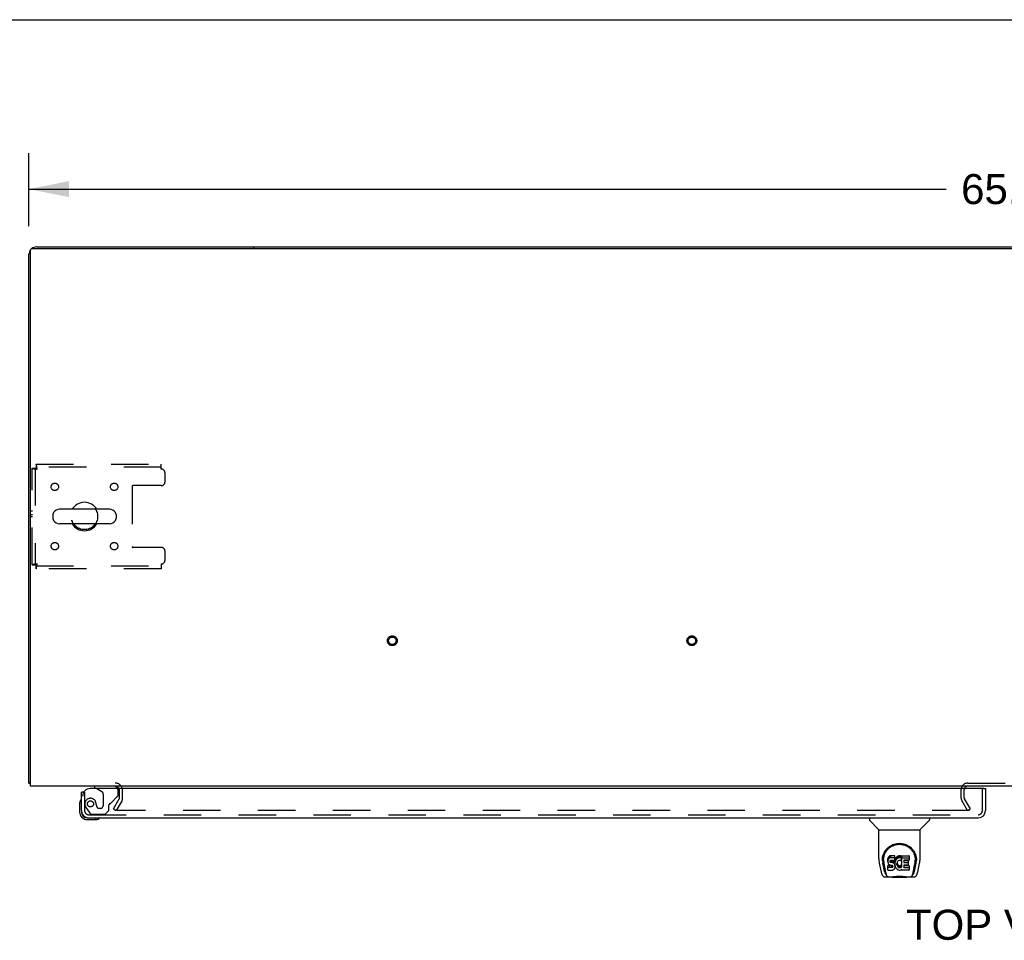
# Model space of a CAD drawing. Header units: inches. Extents: x 0 to 227, y 0 to 147.
# Tile 64 of 69: x 46 to 79, y 116 to 147. Entities that reach past the tile are written whole.
import ezdxf

# ---------------------------------------------------------------- set-up
doc = ezdxf.new("R2010")
doc.units = ezdxf.units.IN
doc.header["$LTSCALE"] = 12.505625
doc.header["$MEASUREMENT"] = 0
doc.linetypes.add('HIDDEN', pattern=[0.2, 0.1, -0.1])
doc.layers.get('0').update_dxf_attribs({"linetype": 'CONTINUOUS'})
for name, color, linetype in [('DEFAULT_2', 8, 'HIDDEN'), ('DIMENSIONS', 7, 'CONTINUOUS'), ('LEFTHAND_DOOR_ASSEMBLY', 7, 'CONTINUOUS'), ('WITNESSMARKS', 7, 'CONTINUOUS')]:
    doc.layers.add(name, color=color, linetype=linetype)
doc.styles.get("Standard").update_dxf_attribs({"font": 'arial.ttf'})
doc.dimstyles.new('DIMSTYLE_1', dxfattribs={"dimtxt": 1.003125, "dimasz": 1.3375, "dimexe": 0.09, "dimexo": 0.07, "dimgap": 0.0375, "dimtad": 0, "dimtih": 1, "dimtoh": 1, "dimzin": 4, "dimdsep": 46, "dimtxsty": 'Standard', "dimblk": '_FILLED', "dimblk1": '_FILLED', "dimblk2": '_FILLED', "dimcen": 0.09, "dimadec": 3, "dimazin": 1, "dimtfac": 1, "dimtdec": 3, "dimtofl": 0, "dimtmove": 0, "dimatfit": 3, "dimldrblk": '_FILLED', "dimfxl": 0, "dimtolj": 1, "dimtzin": 4, "dimarcsym": 0})

# ---------------------------------------------------------------- blocks, each defined once
blk = doc.blocks.new('_FILLED')
at = {"color": 0, "linetype": 'ByBlock'}
blk.add_solid([(0, 0), (-1, 0.2), (-1, -0.2)], dxfattribs=at)
blk = doc.blocks.new('*D1')
at = {"layer": 'DIMENSIONS', "color": 2, "linetype": 'Continuous'}
for p, q in [((46.004, 140.231), (46.004, 142.675)), ((111.754, 140.231), (111.754, 142.675)), ((46.004, 141.471), (76.625, 141.471)), ((111.754, 141.471), (81.133, 141.471))]:
    blk.add_line(p, q, dxfattribs=at)
at = {"layer": 'DIMENSIONS', "color": 2, "linetype": 'Continuous', "xscale": 1.3375, "yscale": 1.3375, "zscale": 1.3375, "rotation": 180}
blk.add_blockref('_FILLED', (46.004, 141.471), dxfattribs=at)
at = {"layer": 'DIMENSIONS', "color": 2, "linetype": 'Continuous', "xscale": 1.3375, "yscale": 1.3375, "zscale": 1.3375}
blk.add_blockref('_FILLED', (111.754, 141.471), dxfattribs=at)
at = {"layer": 'DIMENSIONS', "color": 2, "linetype": 'Continuous', "insert": (78.879, 141.973), "char_height": 1.0031, "width": 3.50534, "attachment_point": 2, "line_spacing_factor": 0.9}
blk.add_mtext('65.75', dxfattribs=at)

msp = doc.modelspace()

# ---------------------------------------------------------------- linework, layer by layer
at = {"color": 7, "linetype": 'Continuous'}
for p, q in [((0, 147.125), (227.375, 147.125)), ((53.504, 139.541), (53.504, 139.489)), ((53.504, 139.541), (104.254, 139.541)), ((46.804, 130.605), (46.804, 130.477)), ((48.69, 130.783), (47.027, 130.783)), ((48.912, 130.605), (48.912, 130.477)), ((48.69, 130.3), (47.027, 130.3)), ((46.056, 121.645), (46.004, 121.645))]:
    msp.add_line(p, q, dxfattribs=at)
at = {"color": 3, "linetype": 'Continuous'}
for p, q in [((46.056, 121.541), (46.056, 139.429)), ((46.116, 139.489), (111.642, 139.489)), ((46.251, 139.541), (53.504, 139.541)), ((46.004, 121.645), (46.004, 139.295)), ((111.702, 121.541), (46.056, 121.541))]:
    msp.add_line(p, q, dxfattribs=at)
for points in [[(46.032, 121.631), (46.028, 121.632), (46.025, 121.632), (46.022, 121.633), (46.019, 121.634), (46.017, 121.634), (46.014, 121.635), (46.012, 121.636), (46.01, 121.637), (46.009, 121.638), (46.007, 121.639), (46.006, 121.64), (46.005, 121.641), (46.005, 121.642), (46.004, 121.644), (46.004, 121.645)], [(46.056, 121.625), (46.054, 121.626), (46.05, 121.627), (46.046, 121.628), (46.043, 121.629), (46.039, 121.63), (46.032, 121.631)]]:
    msp.add_lwpolyline(points, dxfattribs=at)
for centre, radius, start, end in [((46.251, 139.295), 0.246, 140.5376, 180), ((46.116, 139.429), 0.06, 90, 180), ((46.251, 139.295), 0.246, 90, 129.4616), ((48.883, 121.399), 0.142, 26.4775, 90), ((77.348, 121.426), 0.115, 115.2249, 161.7477)]:
    msp.add_arc(centre, radius, start, end, dxfattribs=at)
at = {"color": 7, "linetype": 'Continuous'}
for centre, radius, start, end in [((47.858, 130.541), 0.475, 30.5571, 149.4429), ((46.929, 130.605), 0.125, 146.8152, 180), ((47.027, 130.541), 0.241, 90, 146.8152), ((48.69, 130.541), 0.241, 33.1848, 90), ((48.787, 130.605), 0.125, 0, 33.1848), ((46.929, 130.477), 0.125, 180, 213.1848), ((47.027, 130.541), 0.241, 213.1848, 270), ((47.858, 130.541), 0.475, 210.5571, 329.4429), ((48.69, 130.541), 0.241, 270, 326.8152), ((48.787, 130.477), 0.125, 326.8152, 360)]:
    msp.add_arc(centre, radius, start, end, dxfattribs=at)
at = {"layer": 'DEFAULT_2', "color": 8, "linetype": 'HIDDEN'}
for p, q in [((46.108, 128.925), (46.108, 132.157)), ((46.108, 132.157), (46.212, 132.157)), ((46.212, 132.157), (46.212, 128.925)), ((46.242, 132.291), (46.242, 132.187)), ((46.242, 132.291), (50.421, 132.291)), ((50.421, 132.187), (46.242, 132.187)), ((50.421, 132.124), (50.421, 132.291)), ((50.546, 131.697), (50.546, 131.999)), ((49.446, 131.542), (49.446, 129.54)), ((50.421, 131.572), (49.476, 131.572)), ((50.421, 129.51), (49.476, 129.51)), ((50.546, 129.083), (50.546, 129.385)), ((46.108, 128.925), (46.212, 128.925)), ((46.242, 128.791), (46.242, 128.895)), ((46.242, 128.895), (50.421, 128.895)), ((50.421, 128.958), (50.421, 128.791)), ((50.421, 128.791), (46.242, 128.791)), ((77.348, 121.645), (80.41, 121.645)), ((49.025, 121.137), (49.025, 121.399)), ((49.129, 121.137), (49.129, 121.399)), ((77.129, 121.137), (77.129, 121.426)), ((77.233, 121.137), (77.233, 121.426)), ((48.825, 120.781), (49.021, 121.12)), ((49.111, 121.068), (48.915, 120.729)), ((77.344, 120.729), (77.148, 121.068)), ((77.434, 120.781), (77.238, 121.12)), ((48.825, 120.781), (48.915, 120.729)), ((77.411, 120.729), (48.961, 120.729)), ((77.344, 120.729), (77.434, 120.781))]:
    msp.add_line(p, q, dxfattribs=at)
for points in [[(46.108, 132.157), (46.109, 132.155), (46.112, 132.152), (46.118, 132.15), (46.125, 132.148), (46.134, 132.145), (46.145, 132.143), (46.157, 132.141), (46.171, 132.138), (46.186, 132.136), (46.203, 132.134), (46.22, 132.131), (46.238, 132.129), (46.257, 132.126), (46.275, 132.124)], [(46.212, 132.157), (46.213, 132.155), (46.214, 132.152), (46.216, 132.15), (46.218, 132.148), (46.222, 132.145), (46.226, 132.143), (46.231, 132.141), (46.236, 132.138), (46.242, 132.136), (46.248, 132.134), (46.254, 132.131), (46.261, 132.129), (46.268, 132.126), (46.275, 132.124)], [(46.275, 132.124), (46.273, 132.143), (46.271, 132.161), (46.268, 132.179), (46.266, 132.197), (46.263, 132.213), (46.261, 132.228), (46.259, 132.242), (46.256, 132.255), (46.254, 132.265), (46.252, 132.275), (46.249, 132.282), (46.247, 132.287), (46.245, 132.29), (46.242, 132.291)], [(46.275, 132.124), (46.273, 132.131), (46.271, 132.138), (46.268, 132.145), (46.266, 132.151), (46.263, 132.158), (46.261, 132.163), (46.259, 132.169), (46.256, 132.173), (46.254, 132.177), (46.252, 132.181), (46.249, 132.184), (46.247, 132.186), (46.245, 132.187), (46.242, 132.187)], [(46.275, 128.958), (46.257, 128.956), (46.238, 128.953), (46.22, 128.951), (46.203, 128.949), (46.186, 128.946), (46.171, 128.944), (46.157, 128.942), (46.145, 128.939), (46.134, 128.937), (46.125, 128.935), (46.118, 128.932), (46.112, 128.93), (46.109, 128.927), (46.108, 128.925)], [(46.275, 128.958), (46.268, 128.956), (46.261, 128.953), (46.254, 128.951), (46.248, 128.949), (46.242, 128.946), (46.236, 128.944), (46.231, 128.942), (46.226, 128.939), (46.222, 128.937), (46.218, 128.935), (46.216, 128.932), (46.214, 128.93), (46.213, 128.927), (46.212, 128.925)], [(46.242, 128.791), (46.245, 128.792), (46.247, 128.795), (46.249, 128.8), (46.252, 128.808), (46.254, 128.817), (46.256, 128.828), (46.259, 128.84), (46.261, 128.854), (46.263, 128.869), (46.266, 128.886), (46.268, 128.903), (46.271, 128.921), (46.273, 128.939), (46.275, 128.958)], [(46.242, 128.895), (46.245, 128.895), (46.247, 128.897), (46.249, 128.899), (46.252, 128.901), (46.254, 128.905), (46.256, 128.909), (46.259, 128.914), (46.261, 128.919), (46.263, 128.925), (46.266, 128.931), (46.268, 128.937), (46.271, 128.944), (46.273, 128.951), (46.275, 128.958)], [(48.943, 120.754), (48.942, 120.752), (48.941, 120.75), (48.941, 120.748), (48.941, 120.746), (48.941, 120.746)], [(48.941, 120.746), (48.941, 120.744), (48.941, 120.742), (48.942, 120.74), (48.943, 120.739), (48.944, 120.737), (48.945, 120.735), (48.947, 120.734), (48.948, 120.732), (48.95, 120.731), (48.952, 120.73), (48.954, 120.73)], [(48.961, 120.729), (48.959, 120.729), (48.956, 120.729), (48.954, 120.73)]]:
    msp.add_lwpolyline(points, dxfattribs=at)
for centre, radius in [((46.869, 131.531), 0.125), ((48.848, 131.531), 0.125), ((47.858, 130.541), 0.438), ((46.869, 129.552), 0.125), ((48.848, 129.552), 0.125), ((58.136, 126.395), 0.164), ((58.136, 126.395), 0.124), ((68.136, 126.395), 0.164), ((68.136, 126.395), 0.124)]:
    msp.add_circle(centre, radius, dxfattribs=at)
for centre, radius, start, end in [((50.421, 131.999), 0.125, 0, 90), ((49.476, 131.542), 0.03, 90, 180), ((50.421, 131.697), 0.125, 270, 360), ((49.476, 129.54), 0.03, 180, 270), ((50.421, 129.385), 0.125, 0, 90), ((50.421, 129.083), 0.125, 270, 360), ((48.883, 121.399), 0.246, 0, 90), ((77.348, 121.426), 0.219, 90, 180), ((48.883, 121.399), 0.142, 0, 26.4775), ((77.348, 121.426), 0.115, 161.7477, 180), ((77.348, 121.426), 0.115, 90, 115.2249), ((48.992, 121.137), 0.033, 330, 360), ((48.992, 121.137), 0.137, 330, 360), ((77.266, 121.137), 0.137, 180, 210), ((77.266, 121.137), 0.033, 180, 210)]:
    msp.add_arc(centre, radius, start, end, dxfattribs=at)
at = {"layer": 'LEFTHAND_DOOR_ASSEMBLY', "color": 3, "linetype": 'Continuous'}
for p, q in [((47.754, 120.73), (47.754, 121.337)), ((77.88, 121.462), (48.046, 121.462)), ((77.942, 121.462), (77.942, 120.73)), ((48.001, 120.483), (77.695, 120.483))]:
    msp.add_line(p, q, dxfattribs=at)
at = {"layer": 'LEFTHAND_DOOR_ASSEMBLY', "color": 7, "linetype": 'Continuous'}
for p, q in [((47.83, 121.337), (47.754, 121.337)), ((48.196, 121.541), (48.196, 121.502)), ((48.196, 121.502), (48.265, 121.462)), ((77.88, 121.462), (77.942, 121.462)), ((47.694, 120.942), (47.694, 120.686)), ((47.754, 120.73), (47.754, 120.686)), ((47.957, 120.483), (48.001, 120.483)), ((47.957, 120.423), (48.214, 120.423)), ((48.252, 120.426), (48.214, 120.423)), ((74.063, 120.483), (74.063, 120.421)), ((74.372, 120.095), (74.074, 120.393)), ((75.762, 120.095), (76.059, 120.393)), ((76.071, 120.483), (76.071, 120.421)), ((74.378, 120.089), (75.756, 120.089)), ((74.378, 119.117), (74.378, 120.089)), ((75.756, 119.118), (75.756, 120.089)), ((74.496, 119.063), (74.496, 119.062)), ((74.503, 119.149), (74.502, 119.085)), ((74.54, 119.076), (74.54, 119.052)), ((74.682, 119.121), (74.681, 119.097)), ((74.681, 119.031), (74.681, 119.097)), ((74.682, 119.054), (74.681, 119.031)), ((74.681, 119.031), (74.681, 119.007)), ((74.681, 119.007), (74.685, 118.983)), ((74.688, 119.144), (74.682, 119.121)), ((74.682, 119.054), (74.682, 119.121)), ((74.688, 119.078), (74.682, 119.054)), ((74.697, 119.167), (74.688, 119.144)), ((74.688, 119.078), (74.688, 119.144)), ((74.697, 119.1), (74.688, 119.078)), ((74.711, 119.187), (74.697, 119.167)), ((74.697, 119.1), (74.697, 119.167)), ((74.711, 119.12), (74.697, 119.1)), ((74.719, 119.195), (74.711, 119.187)), ((74.711, 119.12), (74.711, 119.187)), ((74.719, 119.128), (74.711, 119.12)), ((74.729, 119.201), (74.719, 119.195)), ((74.719, 119.128), (74.719, 119.195)), ((74.729, 119.134), (74.719, 119.128)), ((74.75, 119.211), (74.729, 119.201)), ((74.729, 119.134), (74.729, 119.201)), ((74.75, 119.144), (74.729, 119.134)), ((74.774, 119.218), (74.75, 119.211)), ((74.75, 119.144), (74.75, 119.211)), ((74.774, 119.151), (74.75, 119.144)), ((74.752, 119.034), (74.754, 119.049)), ((74.752, 119.011), (74.752, 119.034)), ((74.752, 119.019), (74.752, 119.034)), ((74.752, 119.011), (74.752, 119.019)), ((74.755, 119.004), (74.752, 119.011)), ((74.754, 119.049), (74.758, 119.056)), ((74.755, 119.004), (74.755, 119.049)), ((74.759, 118.998), (74.755, 119.004)), ((74.758, 119.056), (74.763, 119.06)), ((74.759, 118.998), (74.759, 119.057)), ((74.763, 119.06), (74.778, 119.065)), ((74.765, 119.06), (74.765, 119.061)), ((74.78, 119.056), (74.765, 119.06)), ((74.765, 118.994), (74.765, 119.06)), ((74.913, 119.218), (74.774, 119.218)), ((74.774, 119.151), (74.774, 119.218)), ((74.913, 119.151), (74.774, 119.151)), ((74.778, 119.065), (74.793, 119.066)), ((74.804, 119.057), (74.78, 119.056)), ((74.78, 118.99), (74.78, 119.056)), ((74.793, 119.066), (74.905, 119.066)), ((74.828, 119.056), (74.804, 119.057)), ((74.804, 118.99), (74.804, 119.057)), ((74.851, 119.051), (74.828, 119.056)), ((74.828, 118.989), (74.828, 119.056)), ((74.862, 119.046), (74.851, 119.051)), ((74.851, 118.984), (74.851, 119.051)), ((74.872, 119.039), (74.862, 119.046)), ((74.862, 118.979), (74.862, 119.046)), ((74.889, 119.022), (74.872, 119.039)), ((74.872, 118.972), (74.872, 119.039)), ((74.902, 119.002), (74.889, 119.022)), ((74.889, 118.956), (74.889, 119.022)), ((74.905, 119.066), (74.911, 119.067)), ((74.911, 119.067), (74.913, 119.072)), ((74.915, 119.175), (74.913, 119.218)), ((74.913, 119.151), (74.913, 119.218)), ((74.915, 119.108), (74.913, 119.151)), ((74.913, 119.072), (74.914, 119.085)), ((74.917, 119.054), (74.913, 119.01)), ((74.913, 118.943), (74.913, 119.01)), ((74.914, 119.085), (74.915, 119.108)), ((74.915, 119.108), (74.915, 119.175)), ((74.922, 119.076), (74.917, 119.054)), ((74.917, 118.987), (74.917, 119.054)), ((74.922, 119.009), (74.917, 118.987)), ((74.928, 119.097), (74.922, 119.076)), ((74.922, 119.009), (74.922, 119.076)), ((74.928, 119.031), (74.922, 119.009)), ((74.936, 119.118), (74.928, 119.097)), ((74.928, 119.031), (74.928, 119.097)), ((74.936, 119.051), (74.928, 119.031)), ((74.947, 119.138), (74.936, 119.118)), ((74.936, 119.051), (74.936, 119.118)), ((74.947, 119.071), (74.936, 119.051)), ((74.96, 119.156), (74.947, 119.138)), ((74.947, 119.071), (74.947, 119.138)), ((74.96, 119.089), (74.947, 119.071)), ((74.975, 119.173), (74.96, 119.156)), ((74.96, 119.089), (74.96, 119.156)), ((74.975, 119.106), (74.96, 119.089)), ((74.991, 119.188), (74.975, 119.173)), ((74.975, 119.106), (74.975, 119.173)), ((74.991, 119.121), (74.975, 119.106)), ((74.996, 119.01), (74.99, 118.998)), ((75.009, 119.201), (74.991, 119.188)), ((74.991, 119.121), (74.991, 119.188)), ((75.009, 119.134), (74.991, 119.121)), ((75.01, 119.033), (74.996, 119.01)), ((75.03, 119.21), (75.009, 119.201)), ((75.009, 119.134), (75.009, 119.201)), ((75.03, 119.143), (75.009, 119.134)), ((75.018, 119.043), (75.01, 119.033)), ((75.029, 119.051), (75.018, 119.043)), ((75.054, 119.061), (75.029, 119.051)), ((75.051, 119.215), (75.03, 119.21)), ((75.03, 119.143), (75.03, 119.21)), ((75.051, 119.148), (75.03, 119.143)), ((75.073, 119.217), (75.051, 119.215)), ((75.051, 119.148), (75.051, 119.215)), ((75.073, 119.15), (75.051, 119.148)), ((75.067, 119.065), (75.054, 119.061)), ((75.08, 119.065), (75.067, 119.065)), ((75.073, 119.217), (75.096, 119.216)), ((75.073, 119.15), (75.073, 119.217)), ((75.096, 119.149), (75.073, 119.15)), ((75.093, 119.061), (75.08, 119.065)), ((75.106, 119.056), (75.093, 119.061)), ((75.107, 119.215), (75.096, 119.216)), ((75.096, 119.149), (75.096, 119.216)), ((75.107, 119.148), (75.096, 119.149)), ((75.118, 119.211), (75.107, 119.215)), ((75.107, 119.148), (75.107, 119.215)), ((75.118, 119.144), (75.107, 119.148)), ((75.138, 119.127), (75.112, 119.059)), ((75.136, 119.199), (75.118, 119.211)), ((75.118, 119.144), (75.118, 119.211)), ((75.136, 119.132), (75.118, 119.144)), ((75.136, 119.199), (75.136, 119.132)), ((75.138, 119.196), (75.138, 119.132)), ((75.147, 119.216), (75.383, 119.216)), ((75.147, 118.824), (75.147, 119.216)), ((75.147, 119.149), (75.383, 119.149)), ((75.217, 119.061), (75.217, 118.994)), ((75.383, 119.066), (75.221, 119.066)), ((75.221, 119.056), (75.352, 119.056)), ((75.357, 119.052), (75.357, 118.912)), ((75.388, 119.212), (75.388, 119.07)), ((75.63, 119.149), (75.632, 119.085)), ((75.638, 119.062), (75.638, 119.063)), ((74.393, 118.974), (74.458, 118.669)), ((74.565, 118.697), (74.512, 118.967)), ((74.549, 118.955), (74.606, 118.662)), ((74.683, 118.745), (74.683, 118.886)), ((74.685, 118.983), (74.694, 118.961)), ((74.747, 118.891), (74.688, 118.891)), ((74.688, 118.824), (74.688, 118.891)), ((74.747, 118.825), (74.688, 118.824)), ((74.688, 118.74), (74.832, 118.74)), ((74.694, 118.961), (74.706, 118.941)), ((74.706, 118.941), (74.723, 118.923)), ((74.723, 118.923), (74.743, 118.91)), ((74.743, 118.91), (74.754, 118.906)), ((74.808, 118.892), (74.747, 118.891)), ((74.747, 118.825), (74.747, 118.891)), ((74.808, 118.825), (74.747, 118.825)), ((74.754, 118.906), (74.766, 118.904)), ((74.765, 118.994), (74.759, 118.998)), ((74.78, 118.99), (74.765, 118.994)), ((74.766, 118.904), (74.813, 118.904)), ((74.804, 118.99), (74.78, 118.99)), ((74.828, 118.989), (74.804, 118.99)), ((74.823, 118.893), (74.808, 118.892)), ((74.808, 118.825), (74.808, 118.892)), ((74.823, 118.826), (74.808, 118.825)), ((74.813, 118.904), (74.821, 118.903)), ((74.821, 118.903), (74.828, 118.9)), ((74.829, 118.896), (74.823, 118.893)), ((74.823, 118.826), (74.823, 118.893)), ((74.829, 118.829), (74.823, 118.826)), ((74.851, 118.984), (74.828, 118.989)), ((74.828, 118.9), (74.834, 118.896)), ((74.831, 118.898), (74.829, 118.896)), ((74.829, 118.829), (74.829, 118.896)), ((74.835, 118.835), (74.829, 118.829)), ((74.832, 118.74), (74.844, 118.741)), ((74.834, 118.896), (74.839, 118.89)), ((74.835, 118.835), (74.835, 118.894)), ((74.844, 118.847), (74.835, 118.835)), ((74.839, 118.89), (74.845, 118.876)), ((74.844, 118.847), (74.844, 118.878)), ((74.847, 118.854), (74.844, 118.847)), ((74.844, 118.741), (74.855, 118.745)), ((74.845, 118.876), (74.847, 118.861)), ((74.847, 118.854), (74.847, 118.866)), ((74.847, 118.861), (74.847, 118.854)), ((74.862, 118.979), (74.851, 118.984)), ((74.855, 118.745), (74.875, 118.759)), ((74.872, 118.972), (74.862, 118.979)), ((74.889, 118.956), (74.872, 118.972)), ((74.875, 118.759), (74.892, 118.776)), ((74.902, 118.936), (74.889, 118.956)), ((74.892, 118.776), (74.899, 118.786)), ((74.899, 118.786), (74.904, 118.797)), ((74.912, 118.98), (74.902, 119.002)), ((74.902, 118.936), (74.902, 119.002)), ((74.912, 118.913), (74.902, 118.936)), ((74.904, 118.797), (74.913, 118.819)), ((74.913, 118.976), (74.912, 118.98)), ((74.912, 118.913), (74.912, 118.98)), ((74.918, 118.89), (74.912, 118.913)), ((74.917, 118.987), (74.913, 118.943)), ((74.913, 118.943), (74.914, 118.921)), ((74.913, 118.819), (74.919, 118.842)), ((74.914, 118.921), (74.917, 118.899)), ((74.917, 118.899), (74.921, 118.877)), ((74.921, 118.866), (74.918, 118.89)), ((74.919, 118.842), (74.921, 118.866)), ((74.921, 118.866), (74.921, 118.881)), ((74.921, 118.877), (74.928, 118.856)), ((74.928, 118.856), (74.95, 118.816)), ((74.95, 118.816), (74.962, 118.798)), ((74.962, 118.798), (74.977, 118.781)), ((74.977, 118.781), (74.994, 118.766)), ((74.983, 118.959), (74.982, 118.932)), ((74.982, 118.932), (74.984, 118.919)), ((74.986, 118.985), (74.983, 118.959)), ((74.984, 118.919), (74.984, 118.959)), ((74.984, 118.919), (74.987, 118.906)), ((74.985, 118.978), (74.987, 118.972)), ((74.99, 118.998), (74.986, 118.985)), ((74.987, 118.972), (74.997, 118.948)), ((74.987, 118.906), (74.987, 118.972)), ((74.987, 118.906), (74.997, 118.881)), ((74.994, 118.766), (75.011, 118.753)), ((74.997, 118.948), (75.01, 118.925)), ((74.997, 118.881), (74.997, 118.948)), ((74.997, 118.881), (75.01, 118.858)), ((75.01, 118.925), (75.019, 118.914)), ((75.01, 118.858), (75.01, 118.925)), ((75.01, 118.858), (75.019, 118.848)), ((75.011, 118.753), (75.021, 118.747)), ((75.019, 118.914), (75.029, 118.906)), ((75.019, 118.848), (75.019, 118.914)), ((75.019, 118.848), (75.029, 118.839)), ((75.021, 118.747), (75.032, 118.744)), ((75.029, 118.906), (75.04, 118.898)), ((75.029, 118.839), (75.029, 118.906)), ((75.029, 118.839), (75.04, 118.831)), ((75.032, 118.744), (75.053, 118.738)), ((75.04, 118.898), (75.052, 118.893)), ((75.04, 118.831), (75.04, 118.898)), ((75.04, 118.831), (75.052, 118.827)), ((75.052, 118.893), (75.066, 118.891)), ((75.052, 118.827), (75.052, 118.893)), ((75.052, 118.827), (75.066, 118.824)), ((75.053, 118.738), (75.075, 118.736)), ((75.066, 118.891), (75.079, 118.891)), ((75.066, 118.824), (75.066, 118.891)), ((75.066, 118.824), (75.079, 118.824)), ((75.075, 118.736), (75.097, 118.739)), ((75.079, 118.891), (75.092, 118.892)), ((75.079, 118.824), (75.079, 118.891)), ((75.079, 118.824), (75.092, 118.826)), ((75.092, 118.892), (75.105, 118.897)), ((75.092, 118.826), (75.092, 118.892)), ((75.092, 118.826), (75.105, 118.83)), ((75.097, 118.739), (75.119, 118.746)), ((75.105, 118.897), (75.117, 118.902)), ((75.105, 118.83), (75.105, 118.897)), ((75.105, 118.83), (75.117, 118.835)), ((75.117, 118.902), (75.128, 118.909)), ((75.117, 118.835), (75.117, 118.902)), ((75.117, 118.835), (75.128, 118.843)), ((75.119, 118.746), (75.138, 118.757)), ((75.128, 118.909), (75.128, 118.843)), ((75.135, 118.908), (75.147, 118.891)), ((75.135, 118.842), (75.147, 118.824)), ((75.148, 118.757), (75.138, 118.757)), ((75.138, 118.757), (75.138, 118.757)), ((75.148, 118.744), (75.148, 118.757)), ((75.384, 118.74), (75.153, 118.74)), ((75.218, 118.903), (75.218, 118.825)), ((75.221, 118.99), (75.352, 118.99)), ((75.352, 118.907), (75.222, 118.907)), ((75.222, 118.888), (75.384, 118.888)), ((75.222, 118.821), (75.384, 118.821)), ((75.388, 118.883), (75.388, 118.744)), ((75.527, 118.662), (75.584, 118.951)), ((75.568, 118.697), (75.621, 118.967)), ((75.584, 118.952), (75.585, 118.955)), ((75.676, 118.669), (75.741, 118.974)), ((74.582, 118.515), (74.809, 118.515)), ((74.624, 118.593), (74.617, 118.593)), ((74.622, 118.598), (74.626, 118.588)), ((74.626, 118.587), (74.626, 118.588)), ((74.668, 118.515), (74.667, 118.515)), ((74.829, 118.495), (74.808, 118.515)), ((75.305, 118.495), (74.829, 118.495)), ((75.305, 118.495), (75.325, 118.515)), ((75.325, 118.515), (75.551, 118.515)), ((75.466, 118.515), (75.465, 118.515)), ((75.507, 118.587), (75.508, 118.588)), ((75.508, 118.588), (75.511, 118.598)), ((75.517, 118.593), (75.51, 118.593))]:
    msp.add_line(p, q, dxfattribs=at)
at = {"layer": 'LEFTHAND_DOOR_ASSEMBLY', "color": 8, "linetype": 'HIDDEN'}
for p, q in [((47.858, 121.337), (47.83, 121.337)), ((47.858, 121.337), (47.858, 120.73)), ((48.826, 121.541), (48.196, 121.541)), ((48.265, 121.462), (48.434, 121.364)), ((48.983, 121.262), (48.983, 121.384)), ((77.838, 120.73), (77.838, 121.462)), ((48.484, 121.278), (48.484, 120.898)), ((48.735, 120.972), (48.954, 121.191)), ((47.933, 120.786), (48.034, 120.642)), ((48.255, 120.898), (48.255, 120.887)), ((48.386, 120.8), (48.353, 120.8)), ((48.55, 120.608), (48.676, 120.734)), ((48.676, 120.734), (48.676, 120.913)), ((48.001, 120.587), (77.695, 120.587)), ((48.099, 120.608), (48.55, 120.608))]:
    msp.add_line(p, q, dxfattribs=at)
at = {"layer": 'LEFTHAND_DOOR_ASSEMBLY', "color": 7, "linetype": 'Continuous'}
for points in [[(74.496, 119.075), (74.498, 119.117), (74.505, 119.167), (74.516, 119.213), (74.53, 119.258), (74.547, 119.299), (74.567, 119.339), (74.59, 119.376), (74.615, 119.411), (74.642, 119.444), (74.671, 119.474), (74.703, 119.502), (74.736, 119.528), (74.772, 119.551), (74.81, 119.572), (74.85, 119.59), (74.891, 119.605), (74.934, 119.617), (74.977, 119.626), (75.022, 119.631), (75.067, 119.633), (75.112, 119.631), (75.157, 119.626), (75.201, 119.617), (75.243, 119.605), (75.285, 119.59), (75.324, 119.572), (75.362, 119.551), (75.398, 119.528), (75.431, 119.502), (75.463, 119.474), (75.492, 119.443), (75.519, 119.41), (75.544, 119.375), (75.567, 119.338), (75.586, 119.299), (75.603, 119.257), (75.618, 119.213), (75.628, 119.166), (75.635, 119.116), (75.637, 119.075)], [(74.54, 119.076), (74.54, 119.096), (74.542, 119.12), (74.544, 119.144), (74.548, 119.168), (74.553, 119.191), (74.558, 119.215), (74.565, 119.237), (74.573, 119.259), (74.581, 119.281), (74.591, 119.302), (74.601, 119.322), (74.612, 119.342), (74.624, 119.361), (74.636, 119.379), (74.648, 119.396), (74.662, 119.413), (74.675, 119.428), (74.689, 119.443), (74.704, 119.458), (74.718, 119.471), (74.733, 119.484), (74.749, 119.496), (74.764, 119.507), (74.78, 119.518), (74.795, 119.527), (74.811, 119.536), (74.827, 119.545), (74.843, 119.553), (74.859, 119.56), (74.875, 119.566), (74.891, 119.572), (74.907, 119.578), (74.923, 119.582), (74.939, 119.587), (74.955, 119.59), (74.97, 119.594), (74.986, 119.596), (75.002, 119.599), (75.018, 119.6), (75.034, 119.602), (75.05, 119.602), (75.066, 119.603), (75.082, 119.602), (75.098, 119.602), (75.114, 119.6), (75.13, 119.599), (75.146, 119.597), (75.162, 119.594), (75.178, 119.591), (75.194, 119.587), (75.21, 119.583), (75.226, 119.578), (75.242, 119.573), (75.258, 119.567), (75.274, 119.56), (75.29, 119.553), (75.306, 119.545), (75.321, 119.537), (75.337, 119.528), (75.353, 119.518), (75.369, 119.508), (75.384, 119.496), (75.399, 119.484), (75.414, 119.472), (75.429, 119.458), (75.443, 119.444), (75.458, 119.429), (75.471, 119.413), (75.485, 119.397), (75.497, 119.379), (75.51, 119.361), (75.521, 119.342), (75.532, 119.323), (75.542, 119.302), (75.552, 119.281), (75.56, 119.26), (75.568, 119.238), (75.575, 119.215), (75.581, 119.192), (75.585, 119.168), (75.589, 119.144), (75.592, 119.12), (75.593, 119.096), (75.594, 119.076)], [(74.378, 119.117), (74.379, 119.085), (74.382, 119.045), (74.387, 119.005), (74.393, 118.974)], [(74.496, 119.063), (74.496, 119.068), (74.496, 119.075)], [(74.54, 119.052), (74.54, 119.036), (74.542, 119.008), (74.545, 118.98), (74.549, 118.955)], [(75.585, 118.955), (75.585, 118.958), (75.586, 118.962), (75.586, 118.964), (75.587, 118.967), (75.587, 118.971), (75.588, 118.974), (75.588, 118.977), (75.589, 118.981), (75.589, 118.984), (75.59, 118.988), (75.59, 118.992), (75.591, 118.996), (75.591, 119), (75.591, 119.004), (75.592, 119.008), (75.592, 119.012), (75.592, 119.017), (75.593, 119.021), (75.593, 119.026), (75.593, 119.03), (75.593, 119.035), (75.594, 119.04), (75.594, 119.045), (75.594, 119.05), (75.594, 119.076)], [(75.637, 119.075), (75.638, 119.068), (75.638, 119.063)], [(75.741, 118.974), (75.746, 119.005), (75.752, 119.044), (75.755, 119.084), (75.756, 119.118)], [(74.688, 118.891), (74.687, 118.891), (74.687, 118.891), (74.686, 118.891), (74.686, 118.891), (74.685, 118.89), (74.685, 118.89), (74.685, 118.89), (74.684, 118.889), (74.684, 118.889), (74.684, 118.889), (74.684, 118.888), (74.683, 118.888), (74.683, 118.887), (74.683, 118.886)], [(74.688, 118.824), (74.687, 118.824), (74.687, 118.824), (74.686, 118.824), (74.686, 118.824), (74.685, 118.823), (74.685, 118.823), (74.685, 118.823), (74.684, 118.823), (74.684, 118.822), (74.684, 118.822), (74.684, 118.821), (74.683, 118.821), (74.683, 118.82), (74.683, 118.82)], [(74.458, 118.669), (74.461, 118.656), (74.466, 118.638), (74.471, 118.621), (74.476, 118.606), (74.481, 118.592), (74.487, 118.58), (74.494, 118.569), (74.501, 118.558), (74.509, 118.548), (74.518, 118.539), (74.529, 118.531), (74.54, 118.525), (74.552, 118.52), (74.565, 118.516), (74.579, 118.515), (74.582, 118.515)], [(74.606, 118.662), (74.609, 118.65), (74.612, 118.636), (74.615, 118.623), (74.619, 118.61), (74.622, 118.598)], [(74.626, 118.587), (74.631, 118.575), (74.638, 118.562), (74.644, 118.552), (74.651, 118.542), (74.658, 118.534), (74.666, 118.527), (74.675, 118.522), (74.685, 118.517), (74.695, 118.515), (74.703, 118.515)], [(74.783, 118.515), (74.804, 118.515), (74.826, 118.517), (74.849, 118.519), (74.874, 118.522), (74.9, 118.524), (74.926, 118.527), (74.954, 118.53), (74.982, 118.532), (75.011, 118.534), (75.04, 118.535), (75.069, 118.535), (75.098, 118.535), (75.128, 118.534), (75.156, 118.532), (75.184, 118.53), (75.211, 118.527), (75.237, 118.524), (75.262, 118.521), (75.286, 118.519), (75.309, 118.517), (75.33, 118.515), (75.35, 118.515)], [(74.783, 118.515), (74.805, 118.515), (74.832, 118.517), (74.859, 118.519), (74.888, 118.522), (74.917, 118.525), (74.946, 118.528), (74.975, 118.53), (75.005, 118.532), (75.036, 118.533), (75.066, 118.534), (75.097, 118.533), (75.127, 118.532), (75.157, 118.53), (75.187, 118.528), (75.216, 118.525), (75.245, 118.522), (75.274, 118.519), (75.301, 118.517), (75.328, 118.515), (75.35, 118.515)], [(75.431, 118.515), (75.439, 118.515), (75.449, 118.517), (75.458, 118.522), (75.467, 118.527), (75.476, 118.534), (75.483, 118.542), (75.49, 118.551), (75.496, 118.562), (75.502, 118.575), (75.507, 118.587)], [(75.511, 118.598), (75.515, 118.61), (75.518, 118.623), (75.522, 118.636), (75.525, 118.65), (75.527, 118.662)], [(75.551, 118.515), (75.554, 118.515), (75.567, 118.516), (75.58, 118.519), (75.593, 118.524), (75.604, 118.531), (75.615, 118.539), (75.624, 118.548), (75.632, 118.558), (75.639, 118.568), (75.646, 118.579), (75.652, 118.592), (75.657, 118.606), (75.663, 118.621), (75.668, 118.637), (75.673, 118.656), (75.676, 118.669)]]:
    msp.add_lwpolyline(points, dxfattribs=at)
at = {"layer": 'LEFTHAND_DOOR_ASSEMBLY', "color": 8, "linetype": 'HIDDEN'}
msp.add_circle((48.058, 120.95), 0.101, dxfattribs=at)
at = {"layer": 'LEFTHAND_DOOR_ASSEMBLY', "color": 3, "linetype": 'Continuous'}
for centre, radius, start, end in [((48.046, 121.212), 0.25, 90, 180), ((77.88, 121.442), 0.02, 0, 90), ((48.001, 120.73), 0.246, 180, 270), ((77.695, 120.73), 0.246, 270, 360)]:
    msp.add_arc(centre, radius, start, end, dxfattribs=at)
at = {"layer": 'LEFTHAND_DOOR_ASSEMBLY', "color": 8, "linetype": 'HIDDEN'}
for centre, radius, start, end in [((48.384, 121.278), 0.1, 0, 59.908), ((48.826, 121.384), 0.157, 0, 29.8303), ((48.058, 120.95), 0.187, 17.8482, 196.8439), ((47.862, 120.887), 0.393, 1.6599, 17.9298), ((48.883, 121.262), 0.1, 315, 360), ((48.001, 120.73), 0.142, 180, 270), ((48.248, 121.008), 0.386, 196.8439, 215.1), ((48.353, 120.898), 0.098, 180, 270), ((48.386, 120.898), 0.098, 270, 360), ((48.715, 120.913), 0.039, 111.6096, 180), ((48.664, 121.042), 0.1, 291.6096, 315), ((77.695, 120.73), 0.142, 270, 360), ((48.099, 120.687), 0.079, 215.1, 270)]:
    msp.add_arc(centre, radius, start, end, dxfattribs=at)
at = {"layer": 'LEFTHAND_DOOR_ASSEMBLY', "color": 7, "linetype": 'Continuous'}
for centre, radius, start, end in [((48.826, 121.384), 0.157, 29.8303, 90), ((47.944, 120.942), 0.25, 149.1101, 180), ((47.743, 121.063), 0.015, 96.3796, 149.1101), ((47.739, 121.063), 0.015, 0, 83.6204), ((47.957, 120.686), 0.263, 180, 270), ((47.957, 120.686), 0.203, 180, 270), ((48.214, 120.673), 0.25, 270, 300.8899), ((48.334, 120.468), 0.015, 6.3796, 90), ((48.334, 120.471), 0.015, 300.8899, 353.6204), ((74.102, 120.421), 0.0394, 180, 225), ((76.031, 120.421), 0.0394, 315, 360), ((74.386, 120.109), 0.0197, 225, 262.5), ((75.748, 120.109), 0.0197, 277.5, 315)]:
    msp.add_arc(centre, radius, start, end, dxfattribs=at)
for centre, major_axis, ratio, start_param, end_param in [((75.067, 119.076), (0, 0.565), 0.999848, 1.137008, 1.76365), ((75.107, 119.061), (0.00448, 0), 1, -1.986921, -0.366491), ((75.134, 119.196), (0, 0.00448), 1, -1.566905, -0.665444), ((75.134, 119.129), (0.00448, 0), 1, 5.916695, 7.188538), ((75.221, 119.061), (0, 0.00448), 1, 0, 1.570796), ((75.221, 119.061), (0.00448, 0), 1, -2.747639, -2.073069), ((75.221, 119.061), (0, 0.00448), 1, -3.643865, -3.141593), ((75.352, 119.052), (0, 0.00448), 1, -1.570796, 0), ((75.383, 119.212), (0.00448, 0), 1, 0, 1.570796), ((75.383, 119.145), (0, 0.00448), 1, -1.570796, 0), ((75.383, 119.07), (0, 0.00448), 1, -3.141593, -1.570796), ((75.067, 119.076), (0, 0.565), 0.999848, 4.519536, 5.145564), ((74.623, 118.948), (0.007, 0.354), 0.213027, -3.923008, -3.13761), ((74.688, 118.745), (0, 0.00483), 1, 1.570796, 3.141593), ((75.131, 118.906), (0.00448, 0), 1, 0.594971, 2.222579), ((75.131, 118.839), (0, 0.00448), 1, 0, 0.651783), ((75.131, 118.839), (0.00448, 0), 1, 0.594971, 1.570796), ((75.153, 118.744), (0, 0.00448), 1, -4.712389, -3.141593), ((75.221, 118.994), (0, 0.00448), 1, -4.712389, -3.141593), ((75.222, 118.903), (0, 0.00448), 1, 0, 1.570796), ((75.222, 118.892), (0, 0.00448), 1, -4.712389, -3.141593), ((75.222, 118.825), (0, 0.00448), 1, -4.712389, -3.141593), ((75.352, 118.985), (0, 0.00448), 1, -1.570796, 0), ((75.352, 118.912), (0, 0.00448), 1, -3.141593, -1.570796), ((75.384, 118.883), (0, 0.00448), 1, -1.570796, 0), ((75.384, 118.816), (0, 0.00448), 1, -1.570796, 0), ((75.384, 118.744), (0, 0.00448), 1, -3.141593, -1.570796), ((75.511, 118.948), (-0.007, 0.354), 0.213027, -3.145575, -2.360177)]:
    msp.add_ellipse(centre, major_axis=major_axis, ratio=ratio, start_param=start_param, end_param=end_param, dxfattribs=at)
at = {"layer": 'WITNESSMARKS', "color": 40, "linetype": 'Continuous'}
for p, q in [((46.056, 130.729), (46.119, 130.729)), ((46.056, 130.604), (46.119, 130.604)), ((46.056, 130.541), (46.119, 130.541))]:
    msp.add_line(p, q, dxfattribs=at)

# ---------------------------------------------------------------- texts
at = {"layer": 'DIMENSIONS', "color": 2, "linetype": 'Continuous', "insert": (78.711, 117.417), "char_height": 1.0031, "width": 6.83542, "attachment_point": 2, "line_spacing_factor": 0.9}
msp.add_mtext('TOP VIEW', dxfattribs=at)

# ---------------------------------------------------------------- dimensions: what is measured, and where the dimension line sits
at = {"layer": 'DIMENSIONS', "color": 2, "linetype": 'Continuous'}
dim = msp.add_linear_dim(base=(46.004, 141.471), p1=(111.754, 140.161), p2=(46.004, 140.161), angle=180, dimstyle='DIMSTYLE_1', dxfattribs=at)
dim.commit()
dim.dimension.update_dxf_attribs({"geometry": '*D1', "text_midpoint": (78.875, 141.466), "dimtype": 160})

doc.saveas('drawing.dxf')
